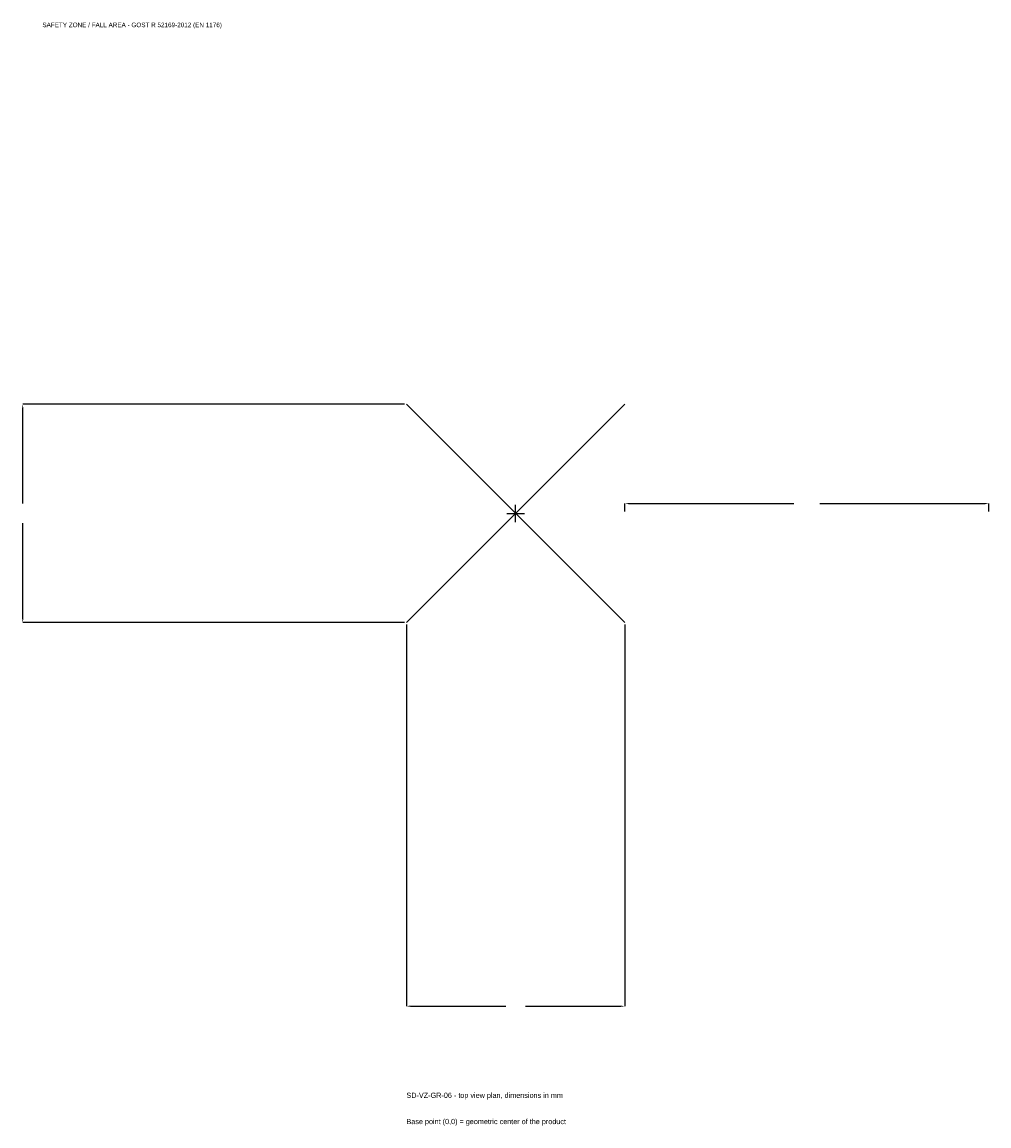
# Model space of a CAD drawing. Extents: x -2034 to 1950, y -2524 to 2025.
import ezdxf

# ---------------------------------------------------------------- set-up
doc = ezdxf.new("R2010")
doc.units = 0
for name, color, linetype in [('GP_MAF_zona_bezopasnosti', 1, 'Continuous'), ('ZSK_DANNYE', 3, 'Continuous'), ('ZSK_KONTUR', 7, 'Continuous'), ('ZSK_RAZMERY', 8, 'Continuous')]:
    doc.layers.add(name, color=color, linetype=linetype)
doc.dimstyles.new('ORION', dxfattribs={"dimtxt": 27, "dimasz": 16.2, "dimexe": 1.25, "dimexo": 8.1, "dimtad": 1, "dimcen": 2.5, "dimazin": 3, "dimtfac": 1, "dimtmove": 0, "dimatfit": 3})

# ---------------------------------------------------------------- blocks, each defined once
blk = doc.blocks.new('_CLOSEDFILLED')
at = {"color": 0, "linetype": 'BYBLOCK'}
blk.add_solid([(-1, 0.16), (0, 0), (-1, -0.16)], dxfattribs=at)
blk = doc.blocks.new('*D1')
for p, q in [((-450, -458.1), (-450, -2031)), ((450, -458.1), (450, -2031)), ((-433.8, -2031), (-40.5, -2031)), ((40.5, -2031), (433.8, -2031))]:
    blk.add_line(p, q)
at = {"layer": 'Defpoints'}
for p in [(-450, -450), (450, -450), (-450, -2031)]:
    blk.add_point(p, dxfattribs=at)
at = {"layer": 'ZSK_RAZMERY', "xscale": 16.2, "yscale": 16.2, "rotation": 180}
blk.add_blockref('_CLOSEDFILLED', (-450, -2031), dxfattribs=at)
at = {"layer": 'ZSK_RAZMERY', "xscale": 16.2, "yscale": 16.2}
blk.add_blockref('_CLOSEDFILLED', (450, -2031), dxfattribs=at)
blk = doc.blocks.new('*D2')
for p, q in [((-458.1, 450), (-2031, 450)), ((-2031, 40.5), (-2031, 433.8)), ((-2031, -433.8), (-2031, -40.5)), ((-458.1, -450), (-2031, -450))]:
    blk.add_line(p, q)
at = {"layer": 'Defpoints'}
for p in [(-450, 450), (-2031, -450), (-450, -450)]:
    blk.add_point(p, dxfattribs=at)
at = {"layer": 'ZSK_RAZMERY', "xscale": 16.2, "yscale": 16.2}
for p, rotation in [((-2031, 450), 90), ((-2031, -450), 270)]:
    blk.add_blockref('_CLOSEDFILLED', p, dxfattribs=dict(at, rotation=rotation))
blk = doc.blocks.new('*D3')
for p, q in [((450, 8.1), (450, 40.5)), ((466.2, 40.5), (1146, 40.5)), ((1254, 40.5), (1933.8, 40.5)), ((1950, 8.1), (1950, 40.5))]:
    blk.add_line(p, q)
at = {"layer": 'Defpoints'}
for p in [(450, 40.5), (450, 0), (1950, 0)]:
    blk.add_point(p, dxfattribs=at)
at = {"layer": 'ZSK_RAZMERY', "xscale": 16.2, "yscale": 16.2, "rotation": 180}
blk.add_blockref('_CLOSEDFILLED', (450, 40.5), dxfattribs=at)
at = {"layer": 'ZSK_RAZMERY', "xscale": 16.2, "yscale": 16.2}
blk.add_blockref('_CLOSEDFILLED', (1950, 40.5), dxfattribs=at)
blk = doc.blocks.new('B1')
at = {"layer": 'ZSK_KONTUR'}
for p, q in [((-450, -450), (450, 450)), ((-450, 450), (450, -450))]:
    blk.add_line(p, q, dxfattribs=at)
at = {"layer": 'ZSK_RAZMERY'}
for p, q in [((-36, 0), (36, 0)), ((0, -36), (0, 36))]:
    blk.add_line(p, q, dxfattribs=at)
at = {"layer": 'GP_MAF_zona_bezopasnosti', "color": 1}
blk.add_text('SAFETY ZONE / FALL AREA - GOST R 52169-2012 (EN 1176)', height=18.9, dxfattribs=at).set_placement((-1950, 2004))
at = {"layer": 'ZSK_RAZMERY'}
dim = blk.add_linear_dim(base=(-2031, -450), p1=(-450, -450), p2=(-450, 450), angle=90, dimstyle='ORION', dxfattribs=at)
dim.commit()
dim.dimension.update_dxf_attribs({"geometry": '*D2', "text_midpoint": (-2031, 0)})
for base, p1, p2, picture, middle in [((450, 40.5), (450, 0), (1950, 0), '*D3', (1200, 40.5)), ((-450, -2031), (-450, -450), (450, -450), '*D1', (0, -2031))]:
    dim = blk.add_linear_dim(base=base, p1=p1, p2=p2, dimstyle='ORION', dxfattribs=at)
    dim.commit()
    dim.dimension.update_dxf_attribs({"geometry": picture, "text_midpoint": middle})

msp = doc.modelspace()

# ---------------------------------------------------------------- block references
msp.add_blockref('B1', (0, 0))

# ---------------------------------------------------------------- texts
at = {"layer": 'ZSK_DANNYE', "color": 3}
msp.add_text('SD-VZ-GR-06 - top view plan, dimensions in mm', height=21.6, dxfattribs=at).set_placement((-450, -2409))
at = {"layer": 'ZSK_DANNYE', "color": 7}
msp.add_text('Base point (0,0) = geometric center of the product', height=21.6, dxfattribs=at).set_placement((-450, -2517))

doc.saveas('drawing.dxf')
